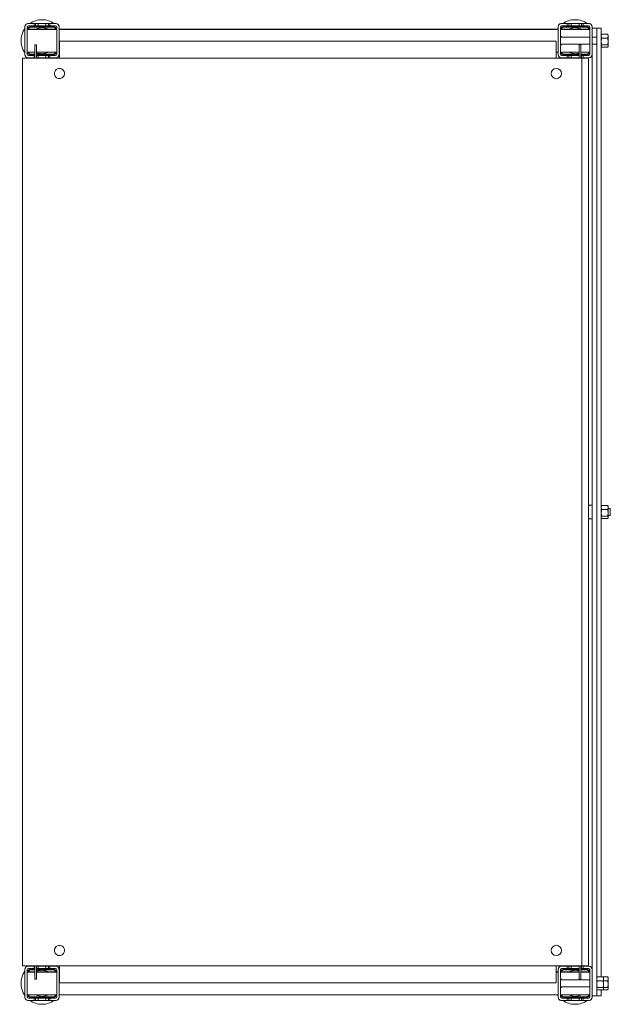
# Model space of a CAD drawing. Header units: millimetres. Extents: x -121 to 399, y -712 to 156.
import ezdxf

# ---------------------------------------------------------------- set-up
doc = ezdxf.new("R2010")
doc.units = ezdxf.units.MM

msp = doc.modelspace()

# ---------------------------------------------------------------- linework, layer by layer
at = {"color": 0, "linetype": 'Continuous', "lineweight": 0}
for p, q in [((-116.79, 149.83), (-116.79, 149.33)), ((-116.79, 149.33), (-116.79, 125.33)), ((-114.79, 149.33), (-114.79, 125.33)), ((-113.79, 152.33), (-114.29, 152.33)), ((-108.79, 152.33), (-113.79, 152.33)), ((-108.79, 150.33), (-113.79, 150.33)), ((-91.79, 149.83), (-111.79, 149.83)), ((-91.79, 149.33), (-111.79, 149.33)), ((-108.79, 150.33), (-108.79, 152.33)), ((-108.79, 152.33), (-107.39, 152.33)), ((-108.79, 150.33), (-107.39, 150.33)), ((-107.39, 152.33), (-105.29, 152.33)), ((-107.39, 152.33), (-107.39, 150.33)), ((-107.39, 150.33), (-105.29, 150.33)), ((-98.29, 152.33), (-105.29, 152.33)), ((-105.29, 152.33), (-105.29, 150.33)), ((-98.29, 150.33), (-105.29, 150.33)), ((-98.29, 150.33), (-98.29, 152.33)), ((-98.29, 152.33), (-96.19, 152.33)), ((-98.29, 150.33), (-96.19, 150.33)), ((-96.19, 152.33), (-94.79, 152.33)), ((-96.19, 152.33), (-96.19, 150.33)), ((-96.19, 150.33), (-94.79, 150.33)), ((-89.79, 152.33), (-94.79, 152.33)), ((-94.79, 152.33), (-94.79, 150.33)), ((-89.79, 150.33), (-94.79, 150.33)), ((-89.29, 152.33), (-89.79, 152.33)), ((-88.79, 125.33), (-88.79, 149.33)), ((-86.79, 149.33), (-86.79, 149.83)), ((-86.79, 125.33), (-86.79, 149.33)), ((353.21, 149.83), (353.21, 149.33)), ((353.21, 149.33), (353.21, 125.33)), ((355.21, 149.33), (355.21, 125.33)), ((356.21, 152.33), (355.71, 152.33)), ((361.21, 152.33), (356.21, 152.33)), ((361.21, 150.33), (356.21, 150.33)), ((378.21, 149.83), (358.21, 149.83)), ((378.21, 149.33), (358.21, 149.33)), ((361.21, 150.33), (361.21, 152.33)), ((362.61, 152.33), (361.21, 152.33)), ((361.21, 150.33), (362.61, 150.33)), ((364.71, 152.33), (362.61, 152.33)), ((362.61, 150.33), (362.61, 152.33)), ((362.61, 150.33), (364.71, 150.33)), ((371.71, 152.33), (364.71, 152.33)), ((364.71, 152.33), (364.71, 150.33)), ((371.71, 150.33), (364.71, 150.33)), ((371.71, 150.33), (371.71, 152.33)), ((373.81, 152.33), (371.71, 152.33)), ((371.71, 150.33), (373.81, 150.33)), ((375.21, 152.33), (373.81, 152.33)), ((373.81, 150.33), (373.81, 152.33)), ((373.81, 150.33), (375.21, 150.33)), ((380.21, 152.33), (375.21, 152.33)), ((375.21, 152.33), (375.21, 150.33)), ((380.21, 150.33), (375.21, 150.33)), ((380.71, 152.33), (380.21, 152.33)), ((381.21, 125.33), (381.21, 149.33)), ((383.21, 149.33), (383.21, 149.83)), ((383.21, 125.33), (383.21, 149.33)), ((387.21, 148.5), (383.21, 148.5)), ((387.21, 148.5), (387.21, 145.13)), ((391.21, 148.5), (387.21, 148.5)), ((391.21, 145.13), (391.21, 148.5)), ((-114.79, 147.43), (-88.79, 147.43)), ((-114.79, 147.33), (-112.79, 147.33)), ((-114.79, 147.23), (-88.79, 147.23)), ((-100.79, 147.33), (-112.79, 147.33)), ((-112.79, 147.33), (-112.79, 147.23)), ((-100.79, 147.23), (-100.79, 147.33)), ((-100.79, 147.33), (-98.79, 147.33)), ((-98.79, 147.33), (-98.79, 147.23)), ((-86.79, 147.43), (353.21, 147.43)), ((-86.79, 147.23), (353.21, 147.23)), ((355.21, 147.43), (381.21, 147.43)), ((355.21, 147.23), (381.21, 147.23)), ((356.07, 140.77), (355.21, 141.63)), ((381.21, 140.33), (357.14, 140.33)), ((365.21, 147.23), (365.21, 147.33)), ((365.21, 147.33), (367.21, 147.33)), ((379.21, 147.33), (367.21, 147.33)), ((367.21, 147.33), (367.21, 147.23)), ((379.21, 147.23), (379.21, 147.33)), ((379.21, 147.33), (381.21, 147.33)), ((387.21, 140.33), (383.21, 140.33)), ((387.21, 145.13), (387.21, 145.01)), ((387.21, 145.01), (387.21, 124.04)), ((391.21, 145.13), (391.21, 145.01)), ((391.21, 124.04), (391.21, 145.01)), ((391.21, 143.04), (391.66, 143.04)), ((391.21, 142.33), (391.43, 142.7)), ((391.66, 143.04), (396.87, 143.04)), ((391.66, 139.44), (396.87, 139.44)), ((397.31, 142.33), (397.1, 142.7)), ((397.31, 142.33), (397.31, 141.24)), ((397.31, 141.24), (397.31, 136.59)), ((-107.99, 133.63), (-106.49, 133.63)), ((-107.99, 133.63), (-107.99, 131.83)), ((-107.99, 121.83), (-107.99, 131.83)), ((-106.49, 133.63), (-106.49, 131.83)), ((-106.49, 121.83), (-106.49, 131.83)), ((-86.39, 136.83), (351.61, 136.83)), ((-86.39, 136.83), (-86.39, 121.83)), ((351.61, 121.83), (351.61, 136.83)), ((356.07, 133.89), (355.21, 133.03)), ((381.21, 134.33), (357.14, 134.33)), ((373.21, 133.63), (371.71, 133.63)), ((371.71, 131.83), (371.71, 133.63)), ((371.71, 131.83), (371.71, 124.33)), ((373.21, 131.83), (373.21, 133.63)), ((373.21, 131.83), (373.21, 121.83)), ((387.21, 134.33), (383.21, 134.33)), ((391.21, 132.33), (391.43, 131.96)), ((391.21, 131.62), (391.66, 131.62)), ((391.66, 133.73), (396.87, 133.73)), ((391.66, 131.62), (396.87, 131.62)), ((397.31, 132.33), (397.1, 131.96)), ((397.31, 132.68), (397.31, 136.59)), ((397.31, 132.68), (397.31, 132.33)), ((-118.89, 121.83), (-118.89, -678.17)), ((-115.64, 121.83), (-118.89, 121.83)), ((-116.79, 125.33), (-116.79, 124.83)), ((-115.64, 121.83), (372.11, 121.83)), ((-114.79, 127.23), (-107.99, 127.23)), ((-114.29, 122.33), (-113.79, 122.33)), ((-113.79, 124.33), (-108.79, 124.33)), ((-113.79, 122.33), (-108.79, 122.33)), ((-111.79, 125.34), (-107.99, 125.34)), ((-111.79, 124.83), (-107.99, 124.83)), ((-108.79, 122.33), (-108.79, 124.33)), ((-107.99, 124.33), (-108.79, 124.33)), ((-108.79, 122.33), (-107.99, 122.33)), ((-106.49, 127.23), (-88.79, 127.23)), ((-106.49, 125.34), (-91.79, 125.34)), ((-106.49, 124.83), (-91.79, 124.83)), ((-105.29, 124.33), (-106.49, 124.33)), ((-106.49, 122.33), (-105.29, 122.33)), ((-105.29, 124.33), (-98.29, 124.33)), ((-105.29, 124.33), (-105.29, 122.33)), ((-105.29, 122.33), (-98.29, 122.33)), ((-98.29, 122.33), (-98.29, 124.33)), ((-96.19, 124.33), (-98.29, 124.33)), ((-98.29, 122.33), (-96.19, 122.33)), ((-94.79, 124.33), (-96.19, 124.33)), ((-96.19, 124.33), (-96.19, 122.33)), ((-96.19, 122.33), (-94.79, 122.33)), ((-94.79, 124.33), (-89.79, 124.33)), ((-94.79, 124.33), (-94.79, 122.33)), ((-94.79, 122.33), (-89.79, 122.33)), ((-89.79, 122.33), (-89.29, 122.33)), ((-86.79, 127.23), (-86.39, 127.23)), ((-86.79, 124.83), (-86.79, 125.33)), ((351.61, 127.23), (353.21, 127.23)), ((353.21, 125.33), (353.21, 124.83)), ((355.21, 127.23), (371.71, 127.23)), ((355.71, 122.33), (356.21, 122.33)), ((356.21, 124.33), (361.21, 124.33)), ((356.21, 122.33), (361.21, 122.33)), ((358.21, 125.34), (371.71, 125.34)), ((358.21, 124.83), (371.71, 124.83)), ((361.21, 122.33), (361.21, 124.33)), ((362.61, 124.33), (361.21, 124.33)), ((362.61, 122.33), (361.21, 122.33)), ((364.71, 124.33), (362.61, 124.33)), ((362.61, 122.33), (362.61, 124.33)), ((364.71, 122.33), (362.61, 122.33)), ((364.71, 124.33), (371.71, 124.33)), ((364.71, 124.33), (364.71, 122.33)), ((364.71, 122.33), (371.71, 122.33)), ((371.71, 122.33), (371.71, 124.33)), ((371.71, 122.33), (371.71, 121.83)), ((372.11, 121.83), (374.11, 121.83)), ((373.21, 127.23), (381.21, 127.23)), ((373.21, 125.34), (378.21, 125.34)), ((373.21, 124.83), (378.21, 124.83)), ((373.81, 124.33), (373.21, 124.33)), ((373.81, 122.33), (373.21, 122.33)), ((375.21, 124.33), (373.81, 124.33)), ((373.81, 122.33), (373.81, 124.33)), ((375.21, 122.33), (373.81, 122.33)), ((374.11, 121.83), (374.11, -678.17)), ((380.11, 121.83), (374.11, 121.83)), ((375.21, 124.33), (380.21, 124.33)), ((375.21, 124.33), (375.21, 122.33)), ((375.21, 122.33), (380.21, 122.33)), ((380.11, 121.83), (380.11, -678.17)), ((380.21, 122.33), (380.71, 122.33)), ((383.21, 125.33), (383.21, -680.37)), ((387.21, 124.04), (387.21, -278.17)), ((391.21, 124.04), (391.21, -687.96)), ((383.21, -272.17), (380.89, -272.17)), ((391.21, -273.17), (391.43, -272.8)), ((391.66, -272.46), (396.87, -272.46)), ((391.66, -276.06), (396.87, -276.06)), ((397.31, -273.17), (397.1, -272.8)), ((397.31, -273.17), (397.31, -274.26)), ((397.31, -274.26), (397.31, -278.91)), ((399.21, -275.17), (397.31, -275.17)), ((399.21, -275.17), (399.21, -276.27)), ((399.21, -276.27), (399.21, -281.17)), ((383.21, -284.17), (380.89, -284.17)), ((387.21, -278.17), (387.21, -680.37)), ((391.21, -283.17), (391.43, -283.54)), ((391.66, -281.77), (396.87, -281.77)), ((391.66, -283.88), (396.87, -283.88)), ((397.31, -283.17), (397.1, -283.54)), ((397.31, -282.82), (397.31, -278.91)), ((399.21, -281.17), (397.31, -281.17)), ((397.31, -282.82), (397.31, -283.17)), ((-118.89, -678.17), (-115.64, -678.17)), ((-116.79, -681.17), (-116.79, -681.67)), ((-116.79, -681.67), (-116.79, -705.67)), ((-115.64, -678.17), (372.11, -678.17)), ((-114.79, -681.67), (-114.79, -705.67)), ((-114.79, -683.57), (-107.99, -683.57)), ((-114.79, -683.67), (-112.79, -683.67)), ((-114.79, -683.77), (-107.99, -683.77)), ((-113.79, -678.67), (-114.29, -678.67)), ((-108.79, -678.67), (-113.79, -678.67)), ((-108.79, -680.67), (-113.79, -680.67)), ((-107.99, -683.67), (-112.79, -683.67)), ((-112.79, -683.67), (-112.79, -683.77)), ((-107.99, -681.17), (-111.79, -681.17)), ((-107.99, -681.67), (-111.79, -681.67)), ((-108.79, -680.67), (-108.79, -678.67)), ((-108.79, -678.67), (-107.99, -678.67)), ((-108.79, -680.67), (-107.99, -680.67)), ((-107.99, -688.17), (-107.99, -678.17)), ((-106.49, -688.17), (-106.49, -678.17)), ((-106.49, -678.67), (-105.29, -678.67)), ((-106.49, -680.67), (-105.29, -680.67)), ((-91.79, -681.17), (-106.49, -681.17)), ((-91.79, -681.67), (-106.49, -681.67)), ((-106.49, -683.57), (-88.79, -683.57)), ((-100.79, -683.67), (-106.49, -683.67)), ((-106.49, -683.77), (-88.79, -683.77)), ((-98.29, -678.67), (-105.29, -678.67)), ((-105.29, -678.67), (-105.29, -680.67)), ((-98.29, -680.67), (-105.29, -680.67)), ((-100.79, -683.77), (-100.79, -683.67)), ((-100.79, -683.67), (-98.79, -683.67)), ((-98.79, -683.67), (-98.79, -683.77)), ((-98.29, -680.67), (-98.29, -678.67)), ((-98.29, -678.67), (-96.19, -678.67)), ((-98.29, -680.67), (-96.19, -680.67)), ((-96.19, -678.67), (-94.79, -678.67)), ((-96.19, -678.67), (-96.19, -680.67)), ((-96.19, -680.67), (-94.79, -680.67)), ((-89.79, -678.67), (-94.79, -678.67)), ((-94.79, -678.67), (-94.79, -680.67)), ((-89.79, -680.67), (-94.79, -680.67)), ((-89.29, -678.67), (-89.79, -678.67)), ((-88.79, -705.67), (-88.79, -681.67)), ((-86.79, -681.67), (-86.79, -681.17)), ((-86.79, -705.67), (-86.79, -681.67)), ((-86.79, -683.57), (-86.39, -683.57)), ((-86.79, -683.77), (-86.39, -683.77)), ((-86.39, -678.17), (-86.39, -693.17)), ((351.61, -693.17), (351.61, -678.17)), ((351.61, -683.57), (353.21, -683.57)), ((351.61, -683.77), (353.21, -683.77)), ((353.21, -681.17), (353.21, -681.67)), ((353.21, -681.67), (353.21, -705.67)), ((355.21, -681.67), (355.21, -705.67)), ((355.21, -683.57), (371.71, -683.57)), ((355.21, -683.77), (371.71, -683.77)), ((356.21, -678.67), (355.71, -678.67)), ((361.21, -678.67), (356.21, -678.67)), ((361.21, -680.67), (356.21, -680.67)), ((371.71, -681.17), (358.21, -681.17)), ((371.71, -681.67), (358.21, -681.67)), ((361.21, -680.67), (361.21, -678.67)), ((362.61, -678.67), (361.21, -678.67)), ((361.21, -680.67), (362.61, -680.67)), ((364.71, -678.67), (362.61, -678.67)), ((362.61, -680.67), (362.61, -678.67)), ((362.61, -680.67), (364.71, -680.67)), ((371.71, -678.67), (364.71, -678.67)), ((364.71, -678.67), (364.71, -680.67)), ((371.71, -680.67), (364.71, -680.67)), ((365.21, -683.77), (365.21, -683.67)), ((365.21, -683.67), (367.21, -683.67)), ((371.71, -683.67), (367.21, -683.67)), ((367.21, -683.67), (367.21, -683.77)), ((371.71, -678.17), (371.71, -678.67)), ((371.71, -680.67), (371.71, -678.67)), ((371.71, -680.67), (371.71, -688.17)), ((374.11, -678.17), (372.11, -678.17)), ((373.21, -678.17), (373.21, -688.17)), ((373.81, -678.67), (373.21, -678.67)), ((373.21, -680.67), (373.81, -680.67)), ((378.21, -681.17), (373.21, -681.17)), ((378.21, -681.67), (373.21, -681.67)), ((373.21, -683.57), (381.21, -683.57)), ((379.21, -683.67), (373.21, -683.67)), ((373.21, -683.77), (381.21, -683.77)), ((375.21, -678.67), (373.81, -678.67)), ((373.81, -680.67), (373.81, -678.67)), ((373.81, -680.67), (375.21, -680.67)), ((374.11, -678.17), (380.11, -678.17)), ((380.21, -678.67), (375.21, -678.67)), ((375.21, -678.67), (375.21, -680.67)), ((380.21, -680.67), (375.21, -680.67)), ((379.21, -683.77), (379.21, -683.67)), ((379.21, -683.67), (381.21, -683.67)), ((380.71, -678.67), (380.21, -678.67)), ((381.21, -705.67), (381.21, -681.67)), ((383.21, -680.37), (383.21, -681.67)), ((383.21, -705.67), (383.21, -681.67)), ((387.21, -701.34), (387.21, -680.37)), ((-107.99, -688.17), (-107.99, -689.97)), ((-107.99, -689.97), (-106.49, -689.97)), ((-106.49, -688.17), (-106.49, -689.97)), ((351.61, -693.17), (-86.39, -693.17)), ((356.07, -690.23), (355.21, -689.37)), ((381.21, -690.67), (357.14, -690.67)), ((371.71, -689.97), (371.71, -688.17)), ((373.21, -689.97), (371.71, -689.97)), ((373.21, -689.97), (373.21, -688.17)), ((387.21, -688.67), (387.43, -688.3)), ((387.66, -687.96), (392.87, -687.96)), ((387.66, -691.56), (392.87, -691.56)), ((392.87, -687.96), (396.87, -687.96)), ((393.31, -688.67), (393.1, -688.3)), ((393.31, -688.67), (393.31, -689.76)), ((393.31, -689.76), (393.31, -694.41)), ((393.31, -691.56), (396.87, -691.56)), ((397.31, -688.67), (397.1, -688.3)), ((397.31, -688.67), (397.31, -689.76)), ((397.31, -689.76), (397.31, -694.41)), ((356.07, -697.11), (355.21, -697.97)), ((381.21, -696.67), (357.14, -696.67)), ((387.21, -698.67), (387.43, -699.04)), ((387.21, -701.34), (387.21, -701.47)), ((387.21, -704.84), (387.21, -701.47)), ((387.66, -697.27), (392.87, -697.27)), ((387.66, -699.38), (392.87, -699.38)), ((391.21, -699.38), (391.21, -699.38)), ((391.21, -704.84), (391.21, -699.38)), ((392.87, -699.38), (396.87, -699.38)), ((393.31, -698.67), (393.1, -699.04)), ((393.31, -698.32), (393.31, -694.41)), ((393.31, -697.27), (396.87, -697.27)), ((393.31, -698.32), (393.31, -698.67)), ((397.31, -698.67), (397.1, -699.04)), ((397.31, -698.32), (397.31, -694.41)), ((397.31, -698.32), (397.31, -698.67)), ((-116.79, -705.67), (-116.79, -706.17)), ((-114.79, -703.77), (-88.79, -703.77)), ((-114.29, -708.67), (-113.79, -708.67)), ((-113.79, -706.67), (-108.79, -706.67)), ((-113.79, -708.67), (-108.79, -708.67)), ((-111.79, -705.66), (-91.79, -705.66)), ((-111.79, -706.17), (-91.79, -706.17)), ((-108.79, -708.67), (-108.79, -706.67)), ((-107.39, -706.67), (-108.79, -706.67)), ((-108.79, -708.67), (-107.39, -708.67)), ((-105.29, -706.67), (-107.39, -706.67)), ((-107.39, -706.67), (-107.39, -708.67)), ((-107.39, -708.67), (-105.29, -708.67)), ((-105.29, -706.67), (-98.29, -706.67)), ((-105.29, -706.67), (-105.29, -708.67)), ((-105.29, -708.67), (-98.29, -708.67)), ((-98.29, -708.67), (-98.29, -706.67)), ((-96.19, -706.67), (-98.29, -706.67)), ((-98.29, -708.67), (-96.19, -708.67)), ((-94.79, -706.67), (-96.19, -706.67)), ((-96.19, -706.67), (-96.19, -708.67)), ((-96.19, -708.67), (-94.79, -708.67)), ((-94.79, -706.67), (-89.79, -706.67)), ((-94.79, -706.67), (-94.79, -708.67)), ((-94.79, -708.67), (-89.79, -708.67)), ((-89.79, -708.67), (-89.29, -708.67)), ((-86.79, -703.77), (353.21, -703.77)), ((-86.79, -706.17), (-86.79, -705.67)), ((353.21, -705.67), (353.21, -706.17)), ((355.21, -703.77), (381.21, -703.77)), ((355.71, -708.67), (356.21, -708.67)), ((356.21, -706.67), (361.21, -706.67)), ((356.21, -708.67), (361.21, -708.67)), ((358.21, -705.66), (378.21, -705.66)), ((358.21, -706.17), (378.21, -706.17)), ((361.21, -708.67), (361.21, -706.67)), ((362.61, -706.67), (361.21, -706.67)), ((362.61, -708.67), (361.21, -708.67)), ((364.71, -706.67), (362.61, -706.67)), ((362.61, -708.67), (362.61, -706.67)), ((364.71, -708.67), (362.61, -708.67)), ((364.71, -706.67), (371.71, -706.67)), ((364.71, -706.67), (364.71, -708.67)), ((364.71, -708.67), (371.71, -708.67)), ((371.71, -708.67), (371.71, -706.67)), ((373.81, -706.67), (371.71, -706.67)), ((373.81, -708.67), (371.71, -708.67)), ((375.21, -706.67), (373.81, -706.67)), ((373.81, -708.67), (373.81, -706.67)), ((375.21, -708.67), (373.81, -708.67)), ((375.21, -706.67), (380.21, -706.67)), ((375.21, -706.67), (375.21, -708.67)), ((375.21, -708.67), (380.21, -708.67)), ((380.21, -708.67), (380.71, -708.67)), ((387.21, -704.84), (383.21, -704.84)), ((383.21, -706.17), (383.21, -705.67)), ((391.21, -704.84), (387.21, -704.84))]:
    msp.add_line(p, q, dxfattribs=at)
at = {"color": 0, "linetype": 'Continuous', "lineweight": 0, "extrusion": (0, 0, -1)}
for centre, radius, start, end in [((101.79, 137.33), 18.5, 324.17523, 35.82477), ((101.79, 137.33), 18.5, 54.17523, 90), ((101.79, 137.33), 18.5, 90, 125.82477), ((101.79, 137.33), 18.5, 144.17523, 146.91067), ((-368.21, 137.33), 18.5, 33.08933, 35.82477), ((-368.21, 137.33), 18.5, 54.17523, 90), ((-368.21, 137.33), 18.5, 90, 125.82477), ((-357.14, 141.83), 1.5, 270, 315), ((-357.14, 132.83), 1.5, 45, 90), ((101.79, 137.33), 18.5, 303.0875, 305.82477), ((101.79, 137.33), 18.5, 234.17523, 236.9125), ((101.79, 137.33), 18.5, 213.67097, 215.82477), ((-368.21, 137.33), 18.5, 324.17523, 326.91067), ((-368.21, 137.33), 18.5, 303.0875, 305.82477), ((-368.21, 137.33), 18.5, 234.17523, 236.9125), ((-388.61, -278.17), 10, 31.7486, 35.25153), ((-380.89, -272.71), 0.54, 35.25153, 90), ((-388.61, -278.17), 10, 324.74847, 328.2514), ((-380.89, -283.63), 0.54, 270, 324.74847), ((101.79, -693.67), 18.5, 324.17523, 35.82477), ((101.79, -693.67), 18.5, 54.17523, 56.9125), ((101.79, -693.67), 18.5, 123.0875, 125.82477), ((101.79, -693.67), 18.5, 144.17523, 146.32903), ((-368.21, -693.67), 18.5, 33.08933, 35.82477), ((-368.21, -693.67), 18.5, 54.17523, 56.9125), ((-368.21, -693.67), 18.5, 123.0875, 125.82477), ((-357.14, -689.17), 1.5, 270, 315), ((-357.14, -698.17), 1.5, 45, 90), ((101.79, -693.67), 18.5, 270, 305.82477), ((101.79, -693.67), 18.5, 234.17523, 270), ((101.79, -693.67), 18.5, 213.08933, 215.82477), ((-368.21, -693.67), 18.5, 324.17523, 326.91067), ((-368.21, -693.67), 18.5, 270, 305.82477), ((-368.21, -693.67), 18.5, 234.17523, 270)]:
    msp.add_arc(centre, radius, start, end, dxfattribs=at)
at = {"color": 0, "linetype": 'Continuous', "lineweight": 0}
for centre, radius, start, end in [((-113.79, 149.33), 3, 90, 180), ((-114.29, 149.83), 2.5, 90, 180), ((-113.79, 149.33), 1, 90, 180), ((-111.79, 147.33), 2.5, 90, 177.70756), ((-111.79, 147.33), 1.99, 90, 177.1251), ((-101.79, 137.33), 11.5, 90, 118.56672), ((-101.79, 137.33), 11.5, 61.43328, 90), ((-91.79, 147.33), 2.5, 2.29244, 90), ((-91.79, 147.33), 1.99, 2.8749, 90), ((-89.79, 149.33), 3, 0, 90), ((-89.79, 149.33), 1, 0, 90), ((-89.29, 149.83), 2.5, 0, 90), ((356.21, 149.33), 3, 90, 180), ((355.71, 149.83), 2.5, 90, 180), ((356.21, 149.33), 1, 90, 180), ((358.21, 147.33), 2.5, 90, 177.70756), ((358.21, 147.33), 1.99, 90, 177.1251), ((368.21, 137.33), 11.5, 90, 118.56672), ((368.21, 137.33), 11.5, 61.43328, 90), ((378.21, 147.33), 2.5, 2.29244, 90), ((378.21, 147.33), 1.99, 2.8749, 90), ((380.21, 149.33), 3, 0, 90), ((380.21, 149.33), 1, 0, 90), ((380.71, 149.83), 2.5, 0, 90), ((-113.79, 125.33), 3, 180, 270), ((-114.29, 124.83), 2.5, 180, 270), ((-113.79, 125.33), 1, 180, 270), ((-111.79, 127.33), 2.5, 182.29244, 270), ((-111.79, 127.33), 1.99, 182.8749, 270), ((-101.79, 137.33), 11.5, 245.83721, 270), ((-101.79, 137.33), 11.5, 270, 298.56672), ((-91.79, 127.33), 2.5, 270, 357.70756), ((-91.79, 127.33), 1.99, 270, 357.1251), ((-89.79, 125.33), 1, 270, 0), ((-89.79, 125.33), 3, 270, 0), ((-89.29, 124.83), 2.5, 270, 0), ((356.21, 125.33), 3, 180, 270), ((355.71, 124.83), 2.5, 180, 270), ((356.21, 125.33), 1, 180, 270), ((358.21, 127.33), 2.5, 182.29244, 270), ((358.21, 127.33), 1.99, 182.8749, 270), ((368.21, 137.33), 11.5, 241.43328, 270), ((368.21, 137.33), 11.5, 270, 287.71893), ((368.21, 137.33), 11.5, 295.77146, 298.56672), ((378.21, 127.33), 2.5, 270, 357.70756), ((378.21, 127.33), 1.99, 270, 357.1251), ((380.21, 125.33), 1, 270, 0), ((380.21, 125.33), 3, 270, 0), ((380.71, 124.83), 2.5, 270, 0), ((-86.39, 108.33), 4.5, 143.58761, 323.58761), ((-86.39, 108.33), 4.5, 323.58761, 143.58761), ((351.61, 108.33), 4.5, 0, 180), ((351.61, 108.33), 4.5, 180, 0), ((-86.39, -664.67), 4.5, 143.58761, 323.58761), ((-86.39, -664.67), 4.5, 323.58761, 143.58761), ((351.61, -664.67), 4.5, 0, 180), ((351.61, -664.67), 4.5, 180, 0), ((-113.79, -681.67), 3, 90, 180), ((-114.29, -681.17), 2.5, 90, 180), ((-113.79, -681.67), 1, 90, 180), ((-111.79, -683.67), 2.5, 90, 177.70756), ((-111.79, -683.67), 1.99, 90, 177.1251), ((-101.79, -693.67), 11.5, 90, 114.16279), ((-101.79, -693.67), 11.5, 61.43328, 90), ((-91.79, -683.67), 2.5, 2.29244, 90), ((-91.79, -683.67), 1.99, 2.8749, 90), ((-89.79, -681.67), 3, 0, 90), ((-89.79, -681.67), 1, 0, 90), ((-89.29, -681.17), 2.5, 0, 90), ((356.21, -681.67), 3, 90, 180), ((355.71, -681.17), 2.5, 90, 180), ((356.21, -681.67), 1, 90, 180), ((358.21, -683.67), 2.5, 90, 177.70756), ((358.21, -683.67), 1.99, 90, 177.1251), ((368.21, -693.67), 11.5, 90, 118.56672), ((368.21, -693.67), 11.5, 72.28107, 90), ((368.21, -693.67), 11.5, 61.43328, 64.22854), ((378.21, -683.67), 2.5, 2.29244, 90), ((378.21, -683.67), 1.99, 2.8749, 90), ((380.21, -681.67), 3, 0, 90), ((380.21, -681.67), 1, 0, 90), ((380.71, -681.17), 2.5, 0, 90), ((-113.79, -705.67), 3, 180, 270), ((-114.29, -706.17), 2.5, 180, 270), ((-113.79, -705.67), 1, 180, 270), ((-111.79, -703.67), 2.5, 182.29244, 270), ((-111.79, -703.67), 1.99, 182.8749, 270), ((-101.79, -693.67), 11.5, 241.43328, 270), ((-101.79, -693.67), 11.5, 270, 298.56672), ((-91.79, -703.67), 2.5, 270, 357.70756), ((-91.79, -703.67), 1.99, 270, 357.1251), ((-89.79, -705.67), 1, 270, 0), ((-89.79, -705.67), 3, 270, 0), ((-89.29, -706.17), 2.5, 270, 0), ((356.21, -705.67), 3, 180, 270), ((355.71, -706.17), 2.5, 180, 270), ((356.21, -705.67), 1, 180, 270), ((358.21, -703.67), 2.5, 182.29244, 270), ((358.21, -703.67), 1.99, 182.8749, 270), ((368.21, -693.67), 11.5, 241.43328, 270), ((368.21, -693.67), 11.5, 270, 298.56672), ((378.21, -703.67), 2.5, 270, 357.70756), ((378.21, -703.67), 1.99, 270, 357.1251), ((380.21, -705.67), 1, 270, 0), ((380.21, -705.67), 3, 270, 0), ((380.71, -706.17), 2.5, 270, 0)]:
    msp.add_arc(centre, radius, start, end, dxfattribs=at)
for points, weights in [([(391.21, 141.24), (391.21, 142.08), (391.66, 143.04)], [2.22975607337, 2.22975607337, 2.06966679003]), ([(391.66, 139.44), (391.21, 140.41), (391.21, 141.24)], [2.06966679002, 2.22975607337, 2.22975607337]), ([(391.66, 139.44), (391.21, 137.91), (391.21, 136.59)], [2.06966679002, 2.22975607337, 2.22975607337]), ([(391.66, 143.04), (391.52, 142.87), (391.43, 142.7)], [2.06966679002, 2.11660578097, 2.14978202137]), ([(397.31, 141.24), (397.31, 142.08), (396.87, 143.04)], [2.22975607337, 2.22975607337, 2.06966679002]), ([(396.87, 143.04), (397.01, 142.87), (397.1, 142.7)], [2.06966679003, 2.11660578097, 2.14978202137]), ([(396.87, 139.44), (397.31, 140.41), (397.31, 141.24)], [2.06966679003, 2.22975607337, 2.22975607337]), ([(396.87, 139.44), (397.31, 137.91), (397.31, 136.59)], [2.06966679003, 2.22975607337, 2.22975607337]), ([(391.21, 136.59), (391.21, 135.26), (391.66, 133.73)], [2.22975607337, 2.22975607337, 2.06966679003]), ([(391.21, 132.68), (391.21, 133.17), (391.66, 133.73)], [2.22975607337, 2.22975607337, 2.06966679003]), ([(391.66, 131.62), (391.21, 132.19), (391.21, 132.68)], [2.06966679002, 2.22975607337, 2.22975607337]), ([(397.31, 136.59), (397.31, 135.26), (396.87, 133.73)], [2.22975607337, 2.22975607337, 2.06966679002]), ([(397.31, 132.68), (397.31, 133.17), (396.87, 133.73)], [2.22975607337, 2.22975607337, 2.06966679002]), ([(396.87, 131.62), (397.31, 132.19), (397.31, 132.68)], [2.06966679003, 2.22975607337, 2.22975607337]), ([(391.21, -274.26), (391.21, -273.42), (391.66, -272.46)], [2.22975607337, 2.22975607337, 2.06966679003]), ([(391.66, -276.06), (391.21, -275.09), (391.21, -274.26)], [2.06966679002, 2.22975607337, 2.22975607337]), ([(391.66, -276.06), (391.21, -277.59), (391.21, -278.91)], [2.06966679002, 2.22975607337, 2.22975607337]), ([(391.66, -272.46), (391.52, -272.63), (391.43, -272.8)], [2.06966679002, 2.11660578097, 2.14978202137]), ([(397.31, -274.26), (397.31, -273.42), (396.87, -272.46)], [2.22975607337, 2.22975607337, 2.06966679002]), ([(396.87, -272.46), (397.01, -272.63), (397.1, -272.8)], [2.06966679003, 2.11660578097, 2.14978202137]), ([(396.87, -276.06), (397.31, -275.09), (397.31, -274.26)], [2.06966679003, 2.22975607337, 2.22975607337]), ([(396.87, -276.06), (397.31, -277.59), (397.31, -278.91)], [2.06966679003, 2.22975607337, 2.22975607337]), ([(391.21, -278.91), (391.21, -280.24), (391.66, -281.77)], [2.22975607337, 2.22975607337, 2.06966679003]), ([(391.21, -282.82), (391.21, -282.33), (391.66, -281.77)], [2.22975607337, 2.22975607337, 2.06966679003]), ([(391.66, -283.88), (391.21, -283.31), (391.21, -282.82)], [2.06966679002, 2.22975607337, 2.22975607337]), ([(397.31, -278.91), (397.31, -280.24), (396.87, -281.77)], [2.22975607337, 2.22975607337, 2.06966679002]), ([(397.31, -282.82), (397.31, -282.33), (396.87, -281.77)], [2.22975607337, 2.22975607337, 2.06966679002]), ([(396.87, -283.88), (397.31, -283.31), (397.31, -282.82)], [2.06966679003, 2.22975607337, 2.22975607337]), ([(387.21, -689.76), (387.21, -688.92), (387.66, -687.96)], [2.22975607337, 2.22975607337, 2.06966679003]), ([(387.66, -691.56), (387.21, -690.59), (387.21, -689.76)], [2.06966679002, 2.22975607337, 2.22975607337]), ([(387.66, -691.56), (387.21, -693.09), (387.21, -694.41)], [2.06966679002, 2.22975607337, 2.22975607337]), ([(387.66, -687.96), (387.52, -688.13), (387.43, -688.3)], [2.06966679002, 2.11660578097, 2.14978202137]), ([(393.31, -689.76), (393.31, -688.92), (392.87, -687.96)], [2.22975607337, 2.22975607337, 2.06966679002]), ([(392.87, -687.96), (393.01, -688.13), (393.1, -688.3)], [2.06966679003, 2.11660578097, 2.14978202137]), ([(392.87, -691.56), (393.31, -690.59), (393.31, -689.76)], [2.06966679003, 2.22975607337, 2.22975607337]), ([(392.87, -691.56), (393.31, -693.09), (393.31, -694.41)], [2.06966679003, 2.22975607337, 2.22975607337]), ([(397.31, -689.76), (397.31, -688.92), (396.87, -687.96)], [2.22975607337, 2.22975607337, 2.06966679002]), ([(396.87, -687.96), (397.01, -688.13), (397.1, -688.3)], [2.06966679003, 2.11660578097, 2.14978202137]), ([(396.87, -691.56), (397.31, -690.59), (397.31, -689.76)], [2.06966679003, 2.22975607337, 2.22975607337]), ([(396.87, -691.56), (397.31, -693.09), (397.31, -694.41)], [2.06966679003, 2.22975607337, 2.22975607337]), ([(387.21, -694.41), (387.21, -695.74), (387.66, -697.27)], [2.22975607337, 2.22975607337, 2.06966679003]), ([(387.21, -698.32), (387.21, -697.83), (387.66, -697.27)], [2.22975607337, 2.22975607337, 2.06966679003]), ([(387.66, -699.38), (387.21, -698.81), (387.21, -698.32)], [2.06966679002, 2.22975607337, 2.22975607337]), ([(393.31, -694.41), (393.31, -695.74), (392.87, -697.27)], [2.22975607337, 2.22975607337, 2.06966679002]), ([(393.31, -698.32), (393.31, -697.83), (392.87, -697.27)], [2.22975607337, 2.22975607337, 2.06966679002]), ([(392.87, -699.38), (393.31, -698.81), (393.31, -698.32)], [2.06966679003, 2.22975607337, 2.22975607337]), ([(397.31, -694.41), (397.31, -695.74), (396.87, -697.27)], [2.22975607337, 2.22975607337, 2.06966679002]), ([(397.31, -698.32), (397.31, -697.83), (396.87, -697.27)], [2.22975607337, 2.22975607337, 2.06966679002]), ([(396.87, -699.38), (397.31, -698.81), (397.31, -698.32)], [2.06966679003, 2.22975607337, 2.22975607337])]:
    msp.add_rational_spline(points, weights, degree=2, dxfattribs=at)

doc.saveas('drawing.dxf')
